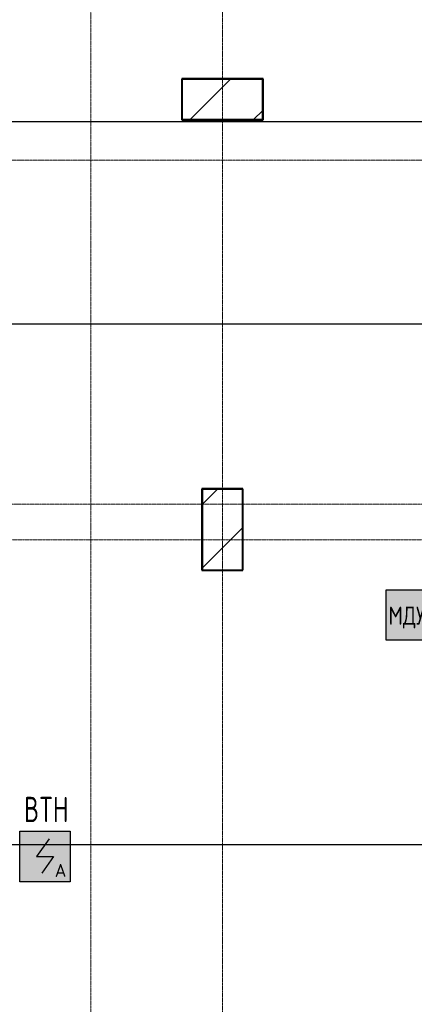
# Model space of a CAD drawing. Header units: millimetres. Extents: x -135639 to 224623, y -383017 to -59102.
# Tile 68 of 256: x 51892 to 55790, y -306756 to -297028. Entities that reach past the tile are written whole.
import ezdxf
from ezdxf.enums import TextEntityAlignment as Align

# ---------------------------------------------------------------- set-up
doc = ezdxf.new("R2010")
doc.units = ezdxf.units.MM
doc.linetypes.add('CONTINOUS', pattern=[0])
doc.linetypes.add('Линия сетки', pattern=[25, 20, -2.5, 0, -2.5])
for name, color, linetype, lineweight in [('A-200-M_WALL_INT', 7, 'Continuous', 18), ('S-280-M_COLUMN', 7, 'Continuous', 18), ('Z-030-M_GRID', 7, 'Continuous', 9), ('Арматура воздуховодов', 7, 'Continuous', 18), ('ОС', 5, 'Continuous', 25), ('ПС', 7, 'Continuous', 40), ('СС-011-ПОЖ-СИГНАЛИЗАЦИЯ', 1, 'Continuous', 30)]:
    doc.layers.add(name, color=color, linetype=linetype, lineweight=lineweight)
doc.layers.add('ССПС', color=5, linetype='Continuous')
doc.styles.add('1111', font='isocpeur.ttf')

# ---------------------------------------------------------------- blocks, each defined once
blk = doc.blocks.new('135_SLK_GD_AR_rvt-1-B2_-11_400_')
at = {"layer": 'A-200-M_WALL_INT', "color": 253, "lineweight": 40, "true_color": 0xaaaaaa}
for p, q in [((62852, 64102), (62048, 64102)), ((62048, 64102), (62048, 64100)), ((62048, 64100), (62048, 63700)), ((62852, 64100), (62852, 64102)), ((62852, 63698), (62852, 64100)), ((62048, 63700), (62048, 63698)), ((62048, 63698), (62850, 63698)), ((62850, 63698), (62852, 63698)), ((62652, 60052), (62248, 60052)), ((62248, 60052), (62248, 60050)), ((62248, 60050), (62248, 59250)), ((62652, 60050), (62652, 60052)), ((62652, 59248), (62652, 60050)), ((62248, 59250), (62248, 59248)), ((62248, 59248), (62650, 59248)), ((62650, 59248), (62652, 59248))]:
    blk.add_line(p, q, dxfattribs=at)
blk = doc.blocks.new('Бетон-Прямоугольная-Колонна - CLM_Подземные этажи_В50-400х800-1496993-B2_-11_400_')
at = {"layer": 'S-280-M_COLUMN', "lineweight": 9, "true_color": 0xaaaaaa}
h = blk.add_hatch(dxfattribs=at)
h.set_pattern_fill('FP_177', color=253, style=0, pattern_type=2)
h.set_pattern_definition([(135, (63900, -62450), (-628.618, -628.618), []), (135, (63900, -61821.4), (-628.618, -628.618), [1111.25, -222.25, 6.706, -215.544])])
h.paths.add_polyline_path([(200, -400), (200, 400), (-200, 400), (-200, -400)])
at = {"layer": 'S-280-M_COLUMN', "color": 253, "lineweight": 40, "true_color": 0xaaaaaa}
for p, q in [((200, 400), (-200, 400)), ((-200, 400), (-200, -400)), ((200, -400), (200, 400)), ((-200, -400), (200, -400))]:
    blk.add_line(p, q, dxfattribs=at)
blk = doc.blocks.new('Бетон-Прямоугольная-Колонна - CLM_Подземные этажи_В50-400х800-V316-B2_-11_400_')
at = {"layer": 'S-280-M_COLUMN', "lineweight": 9, "true_color": 0xaaaaaa}
h = blk.add_hatch(dxfattribs=at)
h.set_pattern_fill('FP_196', color=253, style=0, pattern_type=2)
h.set_pattern_definition([(45, (-62450, -59650), (-628.618, 628.618), []), (45, (-61821.4, -59650), (-628.618, 628.618), [1111.25, -222.25, 6.706, -215.544])])
h.paths.add_polyline_path([(-200, -400), (200, -400), (200, 400), (-200, 400)])
at = {"layer": 'S-280-M_COLUMN', "color": 253, "lineweight": 40, "true_color": 0xaaaaaa}
for p, q in [((200, 400), (-200, 400)), ((-200, 400), (-200, -400)), ((200, -400), (200, 400)), ((-200, -400), (200, -400))]:
    blk.add_line(p, q, dxfattribs=at)
blk = doc.blocks.new('135_SLK_K1-2-3_KR_rvt-1-B2_-11_400_')
at = {"layer": 'S-280-M_COLUMN', "color": 253, "lineweight": 18, "true_color": 0xaaaaaa, "rotation": 269.9999999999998}
blk.add_blockref('Бетон-Прямоугольная-Колонна - CLM_Подземные этажи_В50-400х800-1496993-B2_-11_400_', (62450, 63900), dxfattribs=at)
at = {"layer": 'S-280-M_COLUMN', "color": 253, "lineweight": 18, "true_color": 0xaaaaaa}
blk.add_blockref('Бетон-Прямоугольная-Колонна - CLM_Подземные этажи_В50-400х800-V316-B2_-11_400_', (62450, 59650), dxfattribs=at)
blk = doc.blocks.new('-2 этаж')
at = {"layer": 'Z-030-M_GRID', "color": 253, "linetype": 'Линия сетки', "true_color": 0xaaaaaa}
for p, q in [((320242.3, -369624.6), (320242.3, -260673.7)), ((321542.3, -367088.3), (321542.3, -260673.1)), ((415040.1, -286627.3), (255410.3, -286627.3)), ((412500.3, -290027.3), (255410.5, -290027.3)), ((415043.2, -290377.3), (255410.5, -290377.3))]:
    blk.add_line(p, q, dxfattribs=at)
at = {"lineweight": 5}
for name in ['135_SLK_GD_AR_rvt-1-B2_-11_400_', '135_SLK_K1-2-3_KR_rvt-1-B2_-11_400_']:
    blk.add_blockref(name, (259092.3, -349927.3), dxfattribs=at)
blk = doc.blocks.new('*U4706')
at = {"lineweight": 35, "true_color": 0xffffff}
h = blk.add_hatch(color=7, dxfattribs=at)
h.dxf.hatch_style = 1
h.paths.add_polyline_path([(0, 499.6), (0, 0), (499.6, 0), (499.6, 499.6)])
at = {"color": 1, "linetype": 'ByBlock', "lineweight": -2}
for p, q in [((289.5, 426.3), (166.9, 249.8)), ((166.9, 249.8), (332.7, 249.8)), ((332.7, 249.8), (219.3, 86.3))]:
    blk.add_line(p, q, dxfattribs=at)
at = {"color": 1, "linetype": 'ByBlock', "lineweight": -2, "ltscale": 0.1}
blk.add_lwpolyline([(0, 499.6), (499.6, 499.6), (499.6, 0), (0, 0)], close=True, dxfattribs=at)
at = {"color": 1, "linetype": 'ByBlock', "lineweight": -2, "ltscale": 1000, "style": '1111'}
blk.add_text('A', height=128.1, dxfattribs=at).set_placement((403.4, 49.2), align=Align.CENTER)
at = {"color": 0, "linetype": 'ByBlock', "lineweight": -2, "style": '1111'}
blk.add_attdef('INDEX', (-63.3, -234.7), '', height=125, dxfattribs=at)
at = {"color": 0, "linetype": 'ByBlock', "lineweight": -2, "style": '1111', "flags": 1}
for tag, p in [('NAME_DEVICE', (-64.1, -421.2)), ('NUM_POM', (-81.6, -847))]:
    blk.add_attdef(tag, p, '', height=125, dxfattribs=at)
at = {"color": 0, "linetype": 'ByBlock', "lineweight": -2, "style": '1111', "width": 0.7}
blk.add_attdef('NUM_DEVICE', (-64.1, -629.5), '', height=125, dxfattribs=at)
blk = doc.blocks.new('ger')
at = {"lineweight": 40, "ltscale": 2, "true_color": 0xffffff}
h = blk.add_hatch(color=7, dxfattribs=at)
h.dxf.hatch_style = 1
h.paths.add_polyline_path([(491036.1, -67335.5), (491036.1, -66842.7), (490344.7, -66842.7), (490344.7, -67335.5)])
at = {"layer": 'ОС', "color": 1, "lineweight": 30}
blk.add_lwpolyline([(491036.1, -66842.7), (490344.7, -66842.7), (490344.7, -67335.5), (491036.1, -67335.5)], close=True, dxfattribs=at)
at = {"layer": 'ССПС', "color": 1, "lineweight": -2, "ltscale": 1000, "style": '1111', "width": 0.8}
blk.add_text('МДУ-1С', height=180, dxfattribs=at).set_placement((490370.6, -67185.8))

msp = doc.modelspace()

# ---------------------------------------------------------------- linework, layer by layer
at = {"layer": 'СС-011-ПОЖ-СИГНАЛИЗАЦИЯ', "lineweight": 30}
for points in [[(60073.1, -305181.5), (33426, -305181.5), (33426, -304898.9), (23093.9, -304898.9), (23093.9, -300524), (22090.8, -300524), (22090.8, -296893.4), (18510.1, -296893.4)], [(57730.3, -298035.8), (50361.8, -298035.8), (50361.8, -300033.2), (60073.1, -300033.2)]]:
    msp.add_lwpolyline(points, dxfattribs=at)

# ---------------------------------------------------------------- block references
at = {"color": 0}
msp.add_blockref('-2 этаж', (-267647.8, -11788.6), dxfattribs=at)
at = {"layer": 'Арматура воздуховодов', "lineweight": 30}
msp.add_blockref('ger', (-434835.8, -235820.3), dxfattribs=at)
at = {"layer": 'ПС', "color": 7, "linetype": 'CONTINOUS', "lineweight": 30, "ltscale": 100}
ref = msp.add_blockref('*U4706', (51892.3, -305546.5), dxfattribs=dict(at, xscale=1.000736, yscale=1.000736, zscale=1.000736))
ref.add_attrib('NUM_DEVICE', 'BTH', dxfattribs={"layer": '0', "color": 0, "linetype": 'ByBlock', "lineweight": -2, "ltscale": 100, "height": 250.18, "style": '1111', "width": 0.7}).set_placement((52154, -304956), align=Align.CENTER)

doc.saveas('drawing.dxf')
